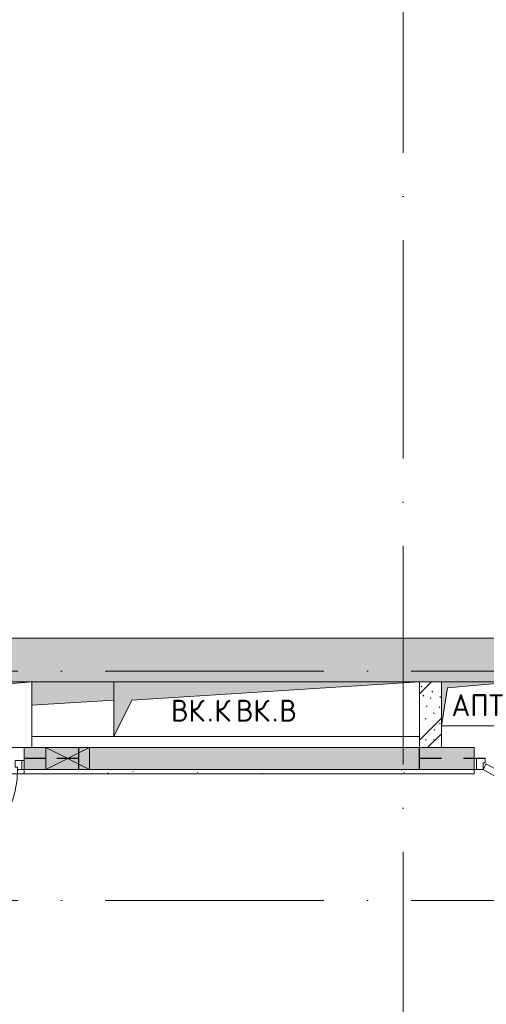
# Model space of a CAD drawing. Header units: millimetres. Extents: x 83162 to 161202, y 56220 to 105342.
# Tile 29 of 209: x 105415 to 107550, y 89525 to 94032. Entities that reach past the tile are written whole.
import ezdxf

# ---------------------------------------------------------------- set-up
doc = ezdxf.new("R2010")
doc.units = ezdxf.units.MM
doc.linetypes.add('3_ Штрих_ 1 х 1 мм', pattern=[200, 100, -100])
doc.linetypes.add('4_ Штрихпунктир_ 10 х 2 мм', pattern=[1400, 1000, -200, 0, -200])
for name, color, linetype, lineweight in [('A-____-NOTE-TEXT', 5, 'Continuous', 9), ('A-DETL-GENF-OTLN', 7, 'Continuous', 9), ('A-DOOR-____-MCUT', 7, 'Continuous', 18), ('A-DOOR-____-OTLN', 7, 'Continuous', 9), ('A-DOOR-FRAM-MCUT', 7, 'Continuous', 18), ('A-FLOR-____-OTLN', 7, 'Continuous', 9), ('A-GLAZ-____-MCUT', 7, 'Continuous', 9), ('A-GLAZ-____-OTLN', 7, 'Continuous', 9), ('A-WALL-____-MCUT', 7, 'Continuous', 9), ('A-WALL-____-OTLN', 7, 'Continuous', 9), ('A-WALL-____-PATT', 7, 'Continuous', 9), ('I-WALL-____-MCUT', 7, 'Continuous', 9), ('I-WALL-____-OTLN', 7, 'Continuous', 9), ('M-EQPM-____-OTLN', 7, 'Continuous', 9), ('S-BEAM-____-OTLN', 7, 'Continuous', 9), ('S-GRID-____-OTLN', 7, 'Continuous', 9)]:
    doc.layers.add(name, color=color, linetype=linetype, lineweight=lineweight)
doc.styles.add('GOST Common', font='GOST_Common.ttf', dxfattribs={"height": 100})
pattern_1 = [(135, (150.28, 188.64), (-282.8427, 3e-14), [5, -395]), (135, (174.9, 237.36), (-282.8427, 3e-14), [5, -395]), (135, (211.96, 236.53), (-282.8427, 3e-14), [5, -395]), (135, (114.96, 223.96), (-282.8427, 3e-14), [5, -395]), (135, (77.54, 223.96), (-282.8427, 3e-14), [5, -395]), (135, (57.44, 184.52), (-282.8427, 3e-14), [5, -395]), (135, (66.21, 142.9), (-282.8427, 3e-14), [5, -395]), (135, (107.33, 161), (-282.8427, 3e-14), [5, -395]), (135, (99.08, 130.94), (-282.8427, 3e-14), [5, -395]), (135, (22.6, 136.46), (-282.8427, 3e-14), [5, -395]), (135, (21.16, 168.08), (-282.8427, 3e-14), [5, -395]), (135, (46.13, 96.12), (-282.8427, 3e-14), [5, -395]), (135, (3.54, 74.6), (-282.8427, 3e-14), [5, -395]), (135, (40.3, 47.56), (-282.8427, 3e-14), [5, -395]), (135, (39.77, 18.47), (-282.8427, 3e-14), [5, -395]), (135, (76.94, 37.28), (-282.8427, 3e-14), [5, -395]), (135, (114.18, 62.4), (-282.8427, 3e-14), [5, -395]), (135, (139.87, 90.2), (-282.8427, 3e-14), [5, -395]), (135, (141.44, 15.82), (-282.8427, 3e-14), [5, -395]), (135, (188.69, 26.73), (-282.8427, 3e-14), [5, -395]), (135, (176.14, 51.36), (-282.8427, 3e-14), [5, -395]), (135, (177.03, 0), (-282.8427, 3e-14), [5, -395]), (135, (276.61, 8.22), (-282.8427, 3e-14), [5, -395]), (135, (271.19, 31.72), (-282.8427, 3e-14), [5, -395]), (135, (268.29, 119.65), (-282.8427, 3e-14), [5, -395]), (135, (237.92, 101.95), (-282.8427, 3e-14), [5, -395]), (135, (237.92, 158.27), (-282.8427, 3e-14), [5, -395]), (135, (260.4, 204.35), (-282.8427, 3e-14), [5, -395]), (135, (275.54, 235.4), (-282.8427, 3e-14), [5, -395]), (135, (117.62, 268.96), (-282.8427, 3e-14), [5, -395]), (135, (203.62, 273.83), (-282.8427, 3e-14), [5, -395]), (135, (47.24, 279.3), (-282.8427, 3e-14), [5, -395]), (135, (23.2, 266.16), (-282.8427, 3e-14), [5, -395]), (135, (42.78, 232.52), (-282.8427, 3e-14), [5, -395]), (135, (177.76, 90.57), (-282.8427, 3e-14), [5, -395]), (135, (181.12, 121.8), (-282.8427, 3e-14), [5, -395]), (135, (206.73, 172.06), (-282.8427, 3e-14), [5, -395]), (135, (143.14, 136.62), (-282.8427, 3e-14), [5, -395]), (135, (211.51, 131.86), (-282.8427, 3e-14), [5, -395]), (135, (81.47, 95.1), (-282.8427, 3e-14), [5, -395]), (135, (235.13, 60.46), (-282.8427, 3e-14), [5, -395]), (135, (242.24, 4.89), (-282.8427, 3e-14), [5, -395]), (45, (0, 106.07), (-282.8427, 0), []), (45, (106.07, 0), (-282.8427, 0), []), (45, (176.78, 0), (-282.8427, 0), []), (45, (0, 176.78), (-282.8427, 0), [])]

# ---------------------------------------------------------------- blocks, each defined once
blk = doc.blocks.new('АР_Канал вертикальный прямоугольный - ВК_К-6739380-ВКК_01_К3_З_ЭОМ_греющий кабель_')
at = {"layer": 'A-DETL-GENF-OTLN', "lineweight": 5, "true_color": 0xf4f4f4}
blk.add_hatch(color=7, dxfattribs=at).paths.add_polyline_path([(-300, -150), (-255, 105), (300, 150), (-300, 150)])
at = {"layer": 'A-DETL-GENF-OTLN', "color": 254, "lineweight": 13, "true_color": 0xcccccc}
for p, q in [((300, 150), (-300, 150)), ((-300, 150), (-300, -150)), ((300, 150), (-300, 150)), ((-300, 150), (-300, -150)), ((-255, 105), (300, 150)), ((-255, 105), (300, 150)), ((300, -150), (300, 150)), ((-300, -150), (-255, 105)), ((-300, -150), (-255, 105)), ((-300, -150), (300, -150))]:
    blk.add_line(p, q, dxfattribs=at)
at = {"layer": 'M-EQPM-____-OTLN', "color": 254, "lineweight": 5, "true_color": 0xcccccc}
for p, q in [((-300, -150), (-300, 150)), ((-300, 150), (300, 150)), ((300, 150), (300, -150)), ((300, -150), (-300, -150))]:
    blk.add_line(p, q, dxfattribs=at)
blk = doc.blocks.new('АР_Канал вертикальный прямоугольный - ВК_В-4714577-ВКК_01_К3_З_ЭОМ_греющий кабель_')
at = {"layer": 'A-DETL-GENF-OTLN', "lineweight": 5, "true_color": 0xf4f4f4}
blk.add_hatch(color=7, dxfattribs=at).paths.add_polyline_path([(-700, -125), (-617.5, 42.5), (700, 125), (-700, 125)])
at = {"layer": 'A-DETL-GENF-OTLN', "color": 254, "lineweight": 13, "true_color": 0xcccccc}
for p, q in [((700, 125), (-700, 125)), ((-700, 125), (-700, -125)), ((700, 125), (-700, 125)), ((-700, 125), (-700, -125)), ((-617.5, 42.5), (700, 125)), ((-617.5, 42.5), (700, 125)), ((700, -125), (700, 125)), ((-700, -125), (-617.5, 42.5)), ((-700, -125), (-617.5, 42.5)), ((-700, -125), (700, -125))]:
    blk.add_line(p, q, dxfattribs=at)
at = {"layer": 'M-EQPM-____-OTLN', "color": 254, "lineweight": 5, "true_color": 0xcccccc}
for p, q in [((-700, -125), (-700, 125)), ((-700, 125), (700, 125)), ((700, 125), (700, -125)), ((700, -125), (-700, -125))]:
    blk.add_line(p, q, dxfattribs=at)
blk = doc.blocks.new('АР_Канал вертикальный прямоугольный - АПТ-2965417-ВКК_01_К3_З_ЭОМ_греющий кабель_')
at = {"layer": 'A-DETL-GENF-OTLN', "lineweight": 5, "true_color": 0xf4f4f4}
blk.add_hatch(color=7, dxfattribs=at).paths.add_polyline_path([(-170, -100), (-143, 73), (170, 100), (-170, 100)])
at = {"layer": 'A-DETL-GENF-OTLN', "color": 254, "lineweight": 13, "true_color": 0xcccccc}
for p, q in [((170, 100), (-170, 100)), ((-170, 100), (-170, -100)), ((170, 100), (-170, 100)), ((-170, 100), (-170, -100)), ((-143, 73), (170, 100)), ((-143, 73), (170, 100)), ((170, -100), (170, 100)), ((-170, -100), (-143, 73)), ((-170, -100), (-143, 73)), ((-170, -100), (170, -100))]:
    blk.add_line(p, q, dxfattribs=at)
at = {"layer": 'M-EQPM-____-OTLN', "color": 254, "lineweight": 5, "true_color": 0xcccccc}
for p, q in [((-170, -100), (-170, 100)), ((-170, 100), (170, 100)), ((170, 100), (170, -100)), ((170, -100), (-170, -100))]:
    blk.add_line(p, q, dxfattribs=at)
blk = doc.blocks.new('АР_Канал вертикальный прямоугольный - ВК_К-2673414-ВКК_01_К3_З_ЭОМ_греющий кабель_')
at = {"layer": 'A-DETL-GENF-OTLN', "lineweight": 5, "true_color": 0xf4f4f4}
blk.add_hatch(color=7, dxfattribs=at).paths.add_polyline_path([(-775, 19.2), (-400, 42.5), (-400, 125), (-775, 125), (-775, 80)])
at = {"layer": 'A-DETL-GENF-OTLN', "color": 254, "lineweight": 13, "true_color": 0xcccccc}
for p, q in [((-775, 19.2), (-400, 41.6)), ((-775, 19.2), (-400, 41.6)), ((-775, -125), (-400, -125))]:
    blk.add_line(p, q, dxfattribs=at)
at = {"layer": 'M-EQPM-____-OTLN', "color": 254, "lineweight": 5, "true_color": 0xcccccc}
blk.add_line((-400, -125), (-775, -125), dxfattribs=at)
blk = doc.blocks.new('АР_Отверстие прямоугольное - ВК_К-4526086-ВКК_01_К3_З_ЭОМ_греющий кабель_')
at = {"layer": 'A-DETL-GENF-OTLN', "lineweight": 5, "true_color": 0xf9f9f9}
blk.add_hatch(color=7, dxfattribs=at).paths.add_polyline_path([(225, -50), (225, 50), (25, 50), (25, -50), (222.5, -50)])
at = {"layer": 'A-DETL-GENF-OTLN', "color": 254, "lineweight": 5, "true_color": 0xcccccc}
for p, q in [((225, 50), (25, -50)), ((25, 50), (225, -50))]:
    blk.add_line(p, q, dxfattribs=at)
at = {"layer": 'A-DETL-GENF-OTLN', "color": 254, "lineweight": 13, "true_color": 0xcccccc}
for p, q in [((225, 50), (25, 50)), ((25, 50), (25, -50)), ((225, -50), (225, 50)), ((25, -50), (225, -50))]:
    blk.add_line(p, q, dxfattribs=at)
at = {"layer": 'A-GLAZ-____-MCUT', "color": 254, "lineweight": 5, "true_color": 0xcccccc}
for p, q in [((25, 50), (25, -50)), ((225, 50), (225, -50))]:
    blk.add_line(p, q, dxfattribs=at)
blk = doc.blocks.new('АР_Дверь однопольная - 500х1300h_400__ЭОМ_СС_EI60-4504893-ВКК_01_К3_З_ЭОМ_греющий кабель_')
at = {"layer": 'A-DOOR-____-MCUT', "color": 254, "lineweight": 13, "true_color": 0xcccccc}
for p, q in [((-161.1, 270), (-166.1, 261.3)), ((-166.1, 261.3), (200, 50)), ((220, 50), (-161.1, 270)), ((200, 50), (215, 41.3)), ((215, 41.3), (220, 50))]:
    blk.add_line(p, q, dxfattribs=at)
at = {"layer": 'A-DOOR-____-OTLN', "color": 254, "lineweight": 5, "true_color": 0xcccccc}
for p, q in [((-126.9, 279.2), (-109.4, 309.5)), ((-83.6, 254.2), (-126.9, 279.2)), ((-125.6, 255.3), (-115.6, 272.6)), ((-109.4, 309.5), (-66.1, 284.5)), ((-66.1, 284.5), (-83.6, 254.2)), ((-174.4, 196.9), (-156.9, 227.2)), ((-156.9, 227.2), (-113.6, 202.2)), ((-144.4, 248.8), (-146.9, 244.5)), ((-146.9, 244.5), (-103.6, 219.5)), ((-135.6, 238), (-145.6, 220.7)), ((-139.4, 257.5), (-136.9, 261.8)), ((-136.9, 261.8), (-93.6, 236.8)), ((-114.9, 226), (-124.9, 208.7)), ((-104.9, 243.3), (-94.9, 260.7)), ((-93.6, 236.8), (-96.1, 232.5)), ((-131.1, 171.9), (-174.4, 196.9)), ((-113.6, 202.2), (-131.1, 171.9)), ((-103.6, 219.5), (-101.1, 223.8))]:
    blk.add_line(p, q, dxfattribs=at)
blk.add_arc((220, 50), 440, 150, 180, dxfattribs=at)
at = {"layer": 'A-DOOR-FRAM-MCUT', "color": 254, "lineweight": 13, "true_color": 0xcccccc}
for p, q in [((-240, 50), (-250, 50)), ((-220, 50), (-240, 50)), ((-240, 50), (-240, 10)), ((-220, 40), (-220, 50)), ((240, 50), (220, 50)), ((220, 50), (220, 40)), ((240, 10), (240, 50)), ((240, 50), (250, 50)), ((-240, 10), (-250, 10)), ((-240, 10), (-210, 10)), ((-210, 40), (-220, 40)), ((-210, 10), (-210, 40)), ((220, 40), (210, 40)), ((210, 40), (210, 10)), ((210, 10), (240, 10)), ((240, 10), (250, 10))]:
    blk.add_line(p, q, dxfattribs=at)
blk = doc.blocks.new('АР_Дверь однопольная - 700х2100h_600__ПК-4505588-ВКК_01_К3_З_ЭОМ_греющий кабель_')
at = {"layer": 'A-DOOR-____-MCUT', "color": 254, "lineweight": 13, "true_color": 0xcccccc}
for p, q in [((-226.9, 360), (-241.9, 334)), ((-241.9, 334), (295, 24)), ((310, 50), (-226.9, 360)), ((295, 24), (310, 50))]:
    blk.add_line(p, q, dxfattribs=at)
at = {"layer": 'A-DOOR-____-OTLN', "color": 254, "lineweight": 5, "true_color": 0xcccccc}
for p, q in [((-54.7, 318.3), (-143.5, 369.6)), ((-220.3, 321.5), (-224.3, 314.6)), ((-205.3, 347.5), (-201.3, 354.4)), ((-201.3, 354.4), (-158, 329.4)), ((-190.5, 348.2), (-184.5, 358.6)), ((-168.8, 335.7), (-162.8, 346.1)), ((-158, 329.4), (-162, 322.5)), ((-67.2, 296.7), (-156, 347.9)), ((-67.2, 296.7), (-54.7, 318.3)), ((-224.3, 314.6), (-181, 289.6)), ((-213.5, 308.3), (-219.5, 297.9)), ((-191.8, 295.8), (-197.8, 285.4)), ((-107.2, 227.4), (-196, 278.6)), ((-181, 289.6), (-177, 296.5)), ((-119.7, 205.7), (-208.5, 257)), ((-107.2, 227.4), (-119.7, 205.7))]:
    blk.add_line(p, q, dxfattribs=at)
for centre, radius, start, end in [((-158.5, 343.6), 30, 60, 150), ((310, 50), 620, 150, 180), ((-158.5, 343.6), 4.99, 60, 150), ((-193.5, 282.9), 30, 150, 240), ((-193.5, 282.9), 4.99, 150, 240)]:
    blk.add_arc(centre, radius, start, end, dxfattribs=at)
at = {"layer": 'A-DOOR-FRAM-MCUT', "color": 254, "lineweight": 13, "true_color": 0xcccccc}
for p, q in [((-340, 50), (-350, 50)), ((-310, 50), (-340, 50)), ((-340, 50), (-340, 0)), ((-310, 20), (-310, 50)), ((340, 50), (310, 50)), ((310, 50), (310, 20)), ((340, 0), (340, 50)), ((340, 50), (350, 50)), ((-340, 0), (-350, 0)), ((-340, 0), (-300, 0)), ((-300, 20), (-310, 20)), ((-300, 0), (-300, 20)), ((310, 20), (300, 20)), ((300, 20), (300, 0)), ((300, 0), (340, 0)), ((340, 0), (350, 0))]:
    blk.add_line(p, q, dxfattribs=at)
blk = doc.blocks.new('АР_Перемычка - 100_Уx1_75x5__150-250-4580406-ВКК_01_К3_З_ЭОМ_греющий кабель_')
at = {"layer": 'A-DETL-GENF-OTLN', "color": 254, "linetype": '3_ Штрих_ 1 х 1 мм', "lineweight": 25, "true_color": 0xdcdcdc}
for p, q in [((-500, 50), (-500, -50)), ((600, 50), (600, -50)), ((-500, 0), (600, 0))]:
    blk.add_line(p, q, dxfattribs=at)
blk = doc.blocks.new('АР_Перемычка - 100_Ар_10x2_250-250-4504935-ВКК_01_К3_З_ЭОМ_греющий кабель_')
at = {"layer": 'A-DETL-GENF-OTLN', "color": 254, "linetype": '3_ Штрих_ 1 х 1 мм', "lineweight": 25, "true_color": 0xdcdcdc}
for p, q in [((-500, 50), (-500, -50)), ((500, 50), (500, -50)), ((-500, 0), (-350, 0)), ((-350, 0), (75, 0)), ((75, 0), (275, 0)), ((275, 0), (500, 0))]:
    blk.add_line(p, q, dxfattribs=at)
blk = doc.blocks.new('240311_Наметкина 10_РД_АР_К3_R21_rvt-1-ВКК_01_К3_З_ЭОМ_греющий кабель_')
at = {"layer": 'A-WALL-____-PATT', "lineweight": 5, "true_color": 0xcccccc}
h = blk.add_hatch(dxfattribs=at)
h.set_pattern_fill('FP_29', color=254, style=0, pattern_type=2)
h.set_pattern_definition(pattern_1)
h.paths.add_polyline_path([(110320, 91000), (110320, 91200), (104020, 91200), (104020, 91000), (109991.5, 91000)])
h = blk.add_hatch(dxfattribs=at)
h.set_pattern_fill('FP_29', color=254, style=0, pattern_type=2)
h.set_pattern_definition(pattern_1)
h.paths.add_polyline_path([(107345, 90700), (107345, 91000), (107245, 91000), (107245, 90700)])
h = blk.add_hatch(dxfattribs=at)
h.set_pattern_fill('FP_29', color=254, style=0, pattern_type=2)
h.set_pattern_definition(pattern_1)
h.paths.add_polyline_path([(108345, 90600), (108345, 90700), (108195, 90700), (108195, 90600)])
h.paths.add_polyline_path([(107495, 90600), (107495, 90700), (105435, 90700), (105435, 90600), (105735, 90600)])
h.paths.add_polyline_path([(104910, 90600), (104935, 90600), (104935, 90700), (104480, 90700), (104480, 90600), (104870, 90600)])
h.paths.add_polyline_path([(103920, 90600), (104180, 90600), (104180, 90700), (103920, 90700)])
at = {"layer": 'A-FLOR-____-OTLN', "color": 254, "lineweight": 5, "true_color": 0xcccccc}
blk.add_line((107505, 90600), (107495, 90600), dxfattribs=at)
at = {"layer": 'I-WALL-____-MCUT', "color": 254, "lineweight": 5, "true_color": 0xcccccc}
for p, q in [((109145, 91200), (104020, 91200)), ((105470, 91000), (105845, 91000)), ((107245, 91000), (107345, 91000)), ((107345, 91000), (107245, 91000)), ((107345, 90700), (107345, 90800)), ((107245, 90750), (107245, 90700)), ((105435, 90700), (105435, 90600)), ((105535, 90700), (105470, 90700)), ((105735, 90700), (105535, 90700)), ((107495, 90700), (105735, 90700)), ((107245, 90700), (107345, 90700)), ((107495, 90600), (107495, 90700)), ((105435, 90600), (105535, 90600)), ((105535, 90600), (105735, 90600)), ((105735, 90600), (107495, 90600))]:
    blk.add_line(p, q, dxfattribs=at)
at = {"layer": 'I-WALL-____-OTLN', "color": 254, "lineweight": 5, "true_color": 0xcccccc}
blk.add_line((105435, 90600), (105425, 90600), dxfattribs=at)
at = {"layer": 'A-DOOR-____-OTLN', "color": 254, "lineweight": 5, "true_color": 0xcccccc, "rotation": 180}
for name, p in [('АР_Дверь однопольная - 700х2100h_600__ПК-4505588-ВКК_01_К3_З_ЭОМ_греющий кабель_', (107845, 90650)), ('АР_Дверь однопольная - 500х1300h_400__ЭОМ_СС_EI60-4504893-ВКК_01_К3_З_ЭОМ_греющий кабель_', (105185, 90650))]:
    blk.add_blockref(name, p, dxfattribs=at)
at = {"layer": 'A-GLAZ-____-OTLN', "color": 254, "lineweight": 5, "true_color": 0xcccccc}
blk.add_blockref('АР_Отверстие прямоугольное - ВК_К-4526086-ВКК_01_К3_З_ЭОМ_греющий кабель_', (105510, 90650), dxfattribs=at)
at = {"layer": 'M-EQPM-____-OTLN', "color": 254, "lineweight": 5, "true_color": 0xcccccc}
for name, p in [('АР_Канал вертикальный прямоугольный - ВК_К-6739380-ВКК_01_К3_З_ЭОМ_греющий кабель_', (105170, 90850)), ('АР_Канал вертикальный прямоугольный - ВК_К-2673414-ВКК_01_К3_З_ЭОМ_греющий кабель_', (106245, 90875)), ('АР_Канал вертикальный прямоугольный - ВК_В-4714577-ВКК_01_К3_З_ЭОМ_греющий кабель_', (106545, 90875)), ('АР_Канал вертикальный прямоугольный - АПТ-2965417-ВКК_01_К3_З_ЭОМ_греющий кабель_', (107515, 90900))]:
    blk.add_blockref(name, p, dxfattribs=at)
at = {"layer": 'S-BEAM-____-OTLN', "color": 254, "lineweight": 5, "true_color": 0xcccccc, "rotation": 180}
for name, p in [('АР_Перемычка - 100_Ар_10x2_250-250-4504935-ВКК_01_К3_З_ЭОМ_греющий кабель_', (105185, 90650)), ('АР_Перемычка - 100_Уx1_75x5__150-250-4580406-ВКК_01_К3_З_ЭОМ_греющий кабель_', (107845, 90650))]:
    blk.add_blockref(name, p, dxfattribs=at)
at = {"layer": 'A-____-NOTE-TEXT', "color": 254, "lineweight": 5, "true_color": 0xcccccc, "char_height": 100, "attachment_point": 1, "style": 'GOST Common'}
for s, insert, width in [('ВК', (106107.4, 90918.6), 200.422), ('\\fGOST Common|b0|i0|c204|p34|;К', (106305.8, 90918.6), 96.202), ('ВК', (106404.4, 90918.6), 200.422), ('\\fGOST Common|b0|i0|c204|p34|;В', (106602.8, 90918.6), 104.219), ('АПТ', (107390.9, 90943.6), 304.641), ('\\fGOST Common|b0|i0|c204|p34|;.', (106272.8, 90918.6), 40.084), ('\\fGOST Common|b0|i0|c204|p34|;.', (106569.8, 90918.6), 40.084)]:
    blk.add_mtext(s, dxfattribs=dict(at, insert=insert, width=width))
blk = doc.blocks.new('Наметкина 10_РД_АР_К3_Отделка_R21_rvt-1-ВКК_01_К3_З_ЭОМ_греющий кабель_')
at = {"layer": 'A-WALL-____-PATT', "lineweight": 5, "true_color": 0xaaaaaa}
h = blk.add_hatch(dxfattribs=at)
h.set_pattern_fill('FP_35', color=253, style=0, pattern_type=2)
h.set_pattern_definition([(0, (0, 0), (203.2, 50.8), [3.353, -149.047, 3.353, -149.047, -812.8]), (0, (0, 0), (203.2, 50.8), [-304.8, 3.353, -301.447, 3.353, -149.047, -355.6]), (0, (0, 0), (203.2, 50.8), [-762, 3.353, -98.247, 3.353, -250.647]), (120, (76.2, 25.4), (-145.59409, 150.576362), [3.353, -149.047, 3.353, -149.047, -812.8]), (120, (76.2, 25.4), (-145.59409, 150.576362), [-304.8, 3.353, -301.447, 3.353, -149.047, -355.6]), (120, (76.2, 25.4), (-145.59409, 150.576362), [-762, 3.353, -98.247, 3.353, -250.647]), (240, (101.6, 127), (-57.60591, -201.376362), [3.353, -149.047, 3.353, -149.047, -812.8]), (240, (101.6, 127), (-57.60591, -201.376362), [-304.8, 3.353, -301.447, 3.353, -149.047, -355.6]), (240, (101.6, 127), (-57.60591, -201.376362), [-762, 3.353, -98.247, 3.353, -250.647])])
h.paths.add_polyline_path([(108565, 90580), (108565, 90600), (108195, 90600), (108195, 90580)])
h.paths.add_polyline_path([(107495, 90580), (107495, 90600), (105435, 90600), (105435, 90580), (105735, 90580)])
h.paths.add_polyline_path([(104667.8, 90580), (104935, 90580), (104935, 90600), (104480, 90600), (104480, 90580)])
h.paths.add_polyline_path([(103720, 90580), (104180, 90580), (104180, 90600), (103720, 90600)])
at = {"layer": 'A-WALL-____-MCUT', "color": 253, "lineweight": 5, "true_color": 0xaaaaaa}
for p, q in [((105535, 90600), (105435, 90600)), ((105435, 90600), (105435, 90580)), ((105735, 90600), (105535, 90600)), ((107495, 90600), (105735, 90600)), ((107495, 90580), (107495, 90600)), ((105435, 90580), (107495, 90580))]:
    blk.add_line(p, q, dxfattribs=at)
at = {"layer": 'A-WALL-____-OTLN', "color": 253, "lineweight": 5, "true_color": 0xaaaaaa}
for p, q in [((105425, 90600), (105435, 90600)), ((105435, 90580), (105019.6, 90580))]:
    blk.add_line(p, q, dxfattribs=at)
at = {"layer": 'S-GRID-____-OTLN', "color": 254, "linetype": '4_ Штрихпунктир_ 10 х 2 мм', "lineweight": 5, "true_color": 0xcccccc}
for p, q in [((107170, 57020.1), (107170, 104542.4)), ((153009.9, 91050), (83961.5, 91050)), ((153009.9, 90000), (83961.5, 90000))]:
    blk.add_line(p, q, dxfattribs=at)

msp = doc.modelspace()

# ---------------------------------------------------------------- block references
at = {"lineweight": 5}
for name in ['Наметкина 10_РД_АР_К3_Отделка_R21_rvt-1-ВКК_01_К3_З_ЭОМ_греющий кабель_', '240311_Наметкина 10_РД_АР_К3_R21_rvt-1-ВКК_01_К3_З_ЭОМ_греющий кабель_']:
    msp.add_blockref(name, (0, 0), dxfattribs=at)

doc.saveas('drawing.dxf')
